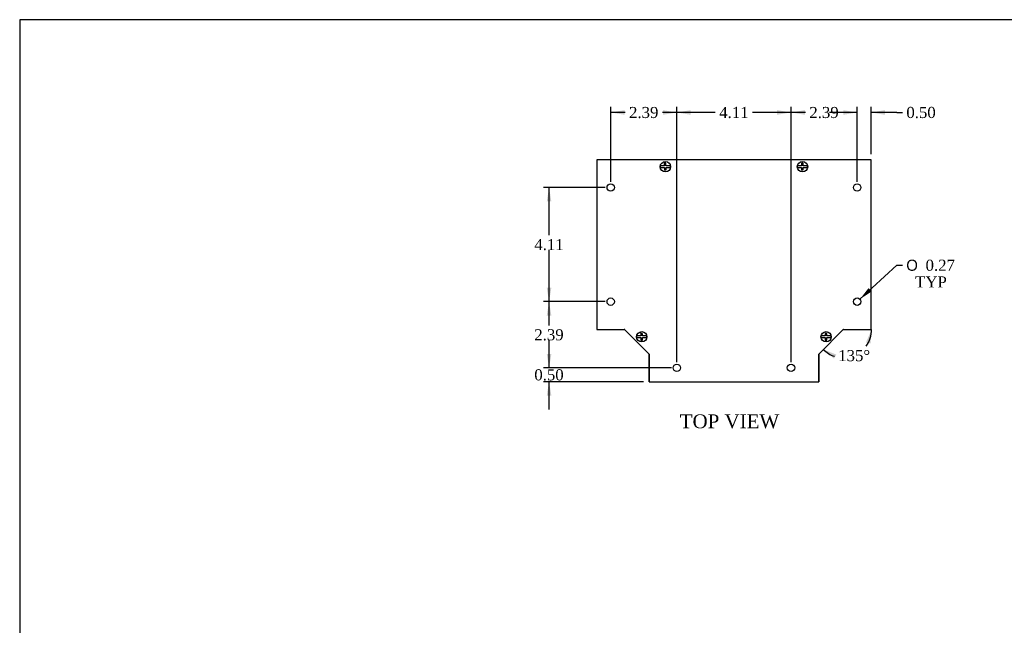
# Model space of a CAD drawing. Header units: inches. Extents: x 0.2 to 77.9, y -0.5 to 51.8.
# Tile 2 of 6: x 0.2 to 35.7, y 29.9 to 51.8. Entities that reach past the tile are written whole.
import ezdxf
from ezdxf.enums import TextEntityAlignment as Align

# ---------------------------------------------------------------- set-up
doc = ezdxf.new("R2010")
doc.units = ezdxf.units.IN
doc.header["$MEASUREMENT"] = 0
for name, color, linetype in [('COM55551-3', 7, 'Continuous'), ('COM55552-3', 7, 'Continuous'), ('Default', 7, 'Continuous'), ('SCS19491', 7, 'Continuous')]:
    doc.layers.add(name, color=color, linetype=linetype)
doc.styles.add('SEACAD_Solid_Edge_ANSI1_Symbols', font='txt')
doc.styles.add('SEACAD_Times_New_Roman', font='times.ttf')
doc.dimstyles.new('HAMMOND_(STH_-_66x44)', dxfattribs={"dimtxt": 0.4, "dimasz": 0.5, "dimexe": 0.2, "dimexo": 0.2, "dimgap": 0.1, "dimtad": 0, "dimtih": 1, "dimtoh": 1, "dimzin": 0, "dimdsep": 46, "dimtxsty": 'SEACAD_Times_New_Roman', "dimblk1": '_SE_FILLED', "dimblk2": '_SE_FILLED', "dimsah": 1, "dimcen": 0.2, "dimadec": 0, "dimazin": 0, "dimtfac": 0.8, "dimtofl": 0, "dimtmove": 0, "dimatfit": 3, "dimfxl": 1, "dimtolj": 1, "dimtzin": 0, "dimarcsym": 0})

# ---------------------------------------------------------------- blocks, each defined once
blk = doc.blocks.new('SE1')
at = {"layer": 'COM55551-3', "color": 7, "linetype": 'Continuous'}
for p, q in [((21.043, 46.707), (21.043, 40.593)), ((30.929, 46.707), (21.043, 46.707)), ((30.929, 40.593), (30.929, 46.707)), ((21.043, 40.593), (22.043, 40.593)), ((22.043, 40.593), (22.929, 39.707)), ((29.043, 39.707), (29.929, 40.593)), ((29.929, 40.593), (30.929, 40.593)), ((22.929, 39.707), (22.929, 38.707)), ((29.043, 38.707), (29.043, 39.707)), ((22.929, 38.707), (29.043, 38.707))]:
    blk.add_line(p, q, dxfattribs=at)
for centre in [(21.543, 45.707), (30.429, 45.707), (21.543, 41.593), (30.429, 41.593), (23.929, 39.207), (28.043, 39.207)]:
    blk.add_circle(centre, 0.133, dxfattribs=at)
at = {"layer": 'COM55552-3', "color": 7, "linetype": 'Continuous'}
for p, q in [((22.929, 38.707), (22.929, 39.696)), ((22.929, 39.696), (22.929, 39.696)), ((29.043, 39.696), (29.043, 38.707)), ((29.043, 39.696), (29.043, 39.696)), ((22.929, 38.707), (22.929, 38.707)), ((29.043, 38.707), (29.043, 38.707))]:
    blk.add_line(p, q, dxfattribs=at)
for centre, start, end in [((22.032, 40.564), 57.624, 90), ((29.94, 40.564), 90, 122.376), ((22.9, 39.696), 0, 32.376), ((29.072, 39.696), 147.624, 180)]:
    blk.add_arc(centre, 0.029, start, end, dxfattribs=at)
at = {"layer": 'SCS19491', "color": 7, "linetype": 'Continuous'}
for p, q in [((23.535, 46.581), (23.475, 46.579)), ((23.475, 46.579), (23.476, 46.547)), ((23.476, 46.547), (23.478, 46.487)), ((23.536, 46.552), (23.535, 46.581)), ((23.538, 46.487), (23.536, 46.552)), ((28.478, 46.581), (28.418, 46.579)), ((28.418, 46.579), (28.419, 46.547)), ((28.419, 46.547), (28.421, 46.487)), ((28.479, 46.552), (28.478, 46.581)), ((28.481, 46.487), (28.479, 46.552)), ((23.421, 46.487), (23.33, 46.487)), ((23.33, 46.427), (23.421, 46.427)), ((23.478, 46.487), (23.421, 46.487)), ((23.421, 46.427), (23.481, 46.427)), ((23.481, 46.427), (23.483, 46.365)), ((23.483, 46.365), (23.484, 46.335)), ((23.484, 46.335), (23.544, 46.338)), ((23.607, 46.487), (23.538, 46.487)), ((23.541, 46.427), (23.607, 46.427)), ((23.543, 46.364), (23.541, 46.427)), ((23.544, 46.338), (23.543, 46.364)), ((23.698, 46.487), (23.607, 46.487)), ((23.607, 46.427), (23.698, 46.427)), ((28.364, 46.487), (28.273, 46.487)), ((28.273, 46.427), (28.364, 46.427)), ((28.421, 46.487), (28.364, 46.487)), ((28.364, 46.427), (28.424, 46.427)), ((28.424, 46.427), (28.426, 46.365)), ((28.426, 46.365), (28.427, 46.335)), ((28.427, 46.335), (28.487, 46.338)), ((28.55, 46.487), (28.481, 46.487)), ((28.484, 46.427), (28.55, 46.427)), ((28.486, 46.364), (28.484, 46.427)), ((28.487, 46.338), (28.486, 46.364)), ((28.641, 46.487), (28.55, 46.487)), ((28.55, 46.427), (28.641, 46.427)), ((22.57, 40.357), (22.479, 40.357)), ((22.479, 40.297), (22.57, 40.297)), ((22.626, 40.357), (22.57, 40.357)), ((22.57, 40.297), (22.629, 40.297)), ((22.683, 40.451), (22.623, 40.448)), ((22.623, 40.448), (22.624, 40.416)), ((22.624, 40.416), (22.626, 40.357)), ((22.629, 40.297), (22.631, 40.234)), ((22.631, 40.234), (22.632, 40.205)), ((22.632, 40.205), (22.692, 40.207)), ((22.684, 40.422), (22.683, 40.451)), ((22.687, 40.357), (22.684, 40.422)), ((22.755, 40.357), (22.687, 40.357)), ((22.689, 40.297), (22.755, 40.297)), ((22.691, 40.234), (22.689, 40.297)), ((22.692, 40.207), (22.691, 40.234)), ((22.846, 40.357), (22.755, 40.357)), ((22.755, 40.297), (22.846, 40.297)), ((29.216, 40.357), (29.125, 40.357)), ((29.125, 40.297), (29.216, 40.297)), ((29.273, 40.357), (29.216, 40.357)), ((29.216, 40.297), (29.275, 40.297)), ((29.329, 40.451), (29.269, 40.448)), ((29.269, 40.448), (29.271, 40.416)), ((29.271, 40.416), (29.273, 40.357)), ((29.275, 40.297), (29.278, 40.234)), ((29.278, 40.234), (29.279, 40.205)), ((29.279, 40.205), (29.339, 40.207)), ((29.33, 40.422), (29.329, 40.451)), ((29.333, 40.357), (29.33, 40.422)), ((29.402, 40.357), (29.333, 40.357)), ((29.335, 40.297), (29.402, 40.297)), ((29.338, 40.234), (29.335, 40.297)), ((29.339, 40.207), (29.338, 40.234)), ((29.493, 40.357), (29.402, 40.357)), ((29.402, 40.297), (29.493, 40.297))]:
    blk.add_line(p, q, dxfattribs=at)
for centre in [(23.514, 46.457), (28.457, 46.457), (22.662, 40.327), (29.309, 40.327)]:
    blk.add_circle(centre, 0.187, dxfattribs=at)
for centre, start, end in [((23.514, 46.457), 170.7303, 189.2697), ((23.514, 46.457), 350.7303, 9.2697), ((28.457, 46.457), 170.7303, 189.2697), ((28.457, 46.457), 350.7303, 9.2697), ((22.662, 40.327), 170.7303, 189.2697), ((22.662, 40.327), 350.7303, 9.2697), ((29.309, 40.327), 170.7303, 189.2697), ((29.309, 40.327), 350.7303, 9.2697)]:
    blk.add_arc(centre, 0.186, start, end, dxfattribs=at)
blk = doc.blocks.new('DMBLK1856')
at = {"layer": 'Default', "linetype": 'Continuous', "transparency": 16777216}
for points in [[(30.91, 40.088), (30.95, 40.593), (30.748, 40.128)], [(29.678, 39.685), (29.206, 39.871), (29.592, 39.542)]]:
    blk.add_hatch(color=7, dxfattribs=at).paths.add_polyline_path(points)
at = {"layer": 'Default', "color": 7, "linetype": 'Continuous', "transparency": 16777216}
for start, end in [(323.7734, 0), (225, 251.5863)]:
    blk.add_arc((29.929, 40.593), 1.021, start, end, dxfattribs=at)
at = {"layer": 'Default', "color": 7, "linetype": 'Continuous', "transparency": 16777216, "style": 'SEACAD_Times_New_Roman'}
blk.add_text('135°', height=0.4, dxfattribs=at).set_placement((29.746, 39.849), align=Align.TOP_LEFT)
blk = doc.blocks.new('_SE_FILLED')
at = {"color": 0}
blk.add_line((0, 0), (-1, 0), dxfattribs=at)
blk.add_solid([(0, 0), (-1, -0.1665), (-1, 0.1665), (0, 0)], dxfattribs=at)
blk = doc.blocks.new('DMBLK1857')
at = {"layer": 'Default', "linetype": 'Continuous', "transparency": 16777216}
for points in [[(19.238, 39.707), (19.321, 39.207), (19.404, 39.707)], [(19.238, 38.207), (19.404, 38.207), (19.321, 38.707)]]:
    blk.add_hatch(color=7, dxfattribs=at).paths.add_polyline_path(points)
at = {"layer": 'Default', "color": 7, "linetype": 'Continuous', "transparency": 16777216}
for p, q in [((19.321, 39.207), (19.321, 40.207)), ((23.729, 39.207), (19.121, 39.207)), ((22.729, 38.707), (19.121, 38.707)), ((19.321, 37.707), (19.321, 38.707))]:
    blk.add_line(p, q, dxfattribs=at)
at = {"layer": 'Default', "color": 7, "linetype": 'Continuous', "transparency": 16777216, "style": 'SEACAD_Times_New_Roman'}
blk.add_text('0.50', height=0.4, dxfattribs=at).set_placement((18.79, 39.157), align=Align.TOP_LEFT)
blk = doc.blocks.new('DMBLK1858')
at = {"layer": 'Default', "linetype": 'Continuous', "transparency": 16777216}
for points in [[(19.238, 41.093), (19.404, 41.093), (19.321, 41.593)], [(19.238, 39.707), (19.321, 39.207), (19.404, 39.707)]]:
    blk.add_hatch(color=7, dxfattribs=at).paths.add_polyline_path(points)
at = {"layer": 'Default', "color": 7, "linetype": 'Continuous', "transparency": 16777216}
for p, q in [((21.343, 41.593), (19.121, 41.593)), ((19.321, 40.74), (19.321, 41.593)), ((19.321, 39.207), (19.321, 40.2)), ((23.729, 39.207), (19.121, 39.207))]:
    blk.add_line(p, q, dxfattribs=at)
at = {"layer": 'Default', "color": 7, "linetype": 'Continuous', "transparency": 16777216, "style": 'SEACAD_Times_New_Roman'}
blk.add_text('2.39', height=0.4, dxfattribs=at).set_placement((18.79, 40.6), align=Align.TOP_LEFT)
blk = doc.blocks.new('DMBLK1859')
at = {"layer": 'Default', "linetype": 'Continuous', "transparency": 16777216}
for points in [[(19.238, 45.207), (19.404, 45.207), (19.321, 45.707)], [(19.238, 42.093), (19.321, 41.593), (19.404, 42.093)]]:
    blk.add_hatch(color=7, dxfattribs=at).paths.add_polyline_path(points)
at = {"layer": 'Default', "color": 7, "linetype": 'Continuous', "transparency": 16777216}
for p, q in [((21.343, 45.707), (19.121, 45.707)), ((19.321, 43.99), (19.321, 45.707)), ((19.321, 41.593), (19.321, 43.45)), ((21.343, 41.593), (19.121, 41.593))]:
    blk.add_line(p, q, dxfattribs=at)
at = {"layer": 'Default', "color": 7, "linetype": 'Continuous', "transparency": 16777216, "style": 'SEACAD_Times_New_Roman'}
blk.add_text('4.11', height=0.4, dxfattribs=at).set_placement((18.79, 43.85), align=Align.TOP_LEFT)
blk = doc.blocks.new('DMBLK1860')
at = {"layer": 'Default', "linetype": 'Continuous', "transparency": 16777216}
for points in [[(29.929, 48.494), (29.929, 48.327), (30.429, 48.41)], [(31.429, 48.494), (30.929, 48.41), (31.429, 48.327)]]:
    blk.add_hatch(color=7, dxfattribs=at).paths.add_polyline_path(points)
at = {"layer": 'Default', "color": 7, "linetype": 'Continuous', "transparency": 16777216}
for p, q in [((30.429, 48.41), (29.429, 48.41)), ((30.429, 45.907), (30.429, 48.61)), ((30.929, 46.907), (30.929, 48.61)), ((31.862, 48.41), (30.929, 48.41)), ((31.862, 48.41), (32.062, 48.41))]:
    blk.add_line(p, q, dxfattribs=at)
at = {"layer": 'Default', "color": 7, "linetype": 'Continuous', "transparency": 16777216, "style": 'SEACAD_Times_New_Roman'}
blk.add_text('0.50', height=0.4, dxfattribs=at).set_placement((32.202, 48.61), align=Align.TOP_LEFT)
blk = doc.blocks.new('DMBLK1861')
at = {"layer": 'Default', "linetype": 'Continuous', "transparency": 16777216}
for points in [[(28.543, 48.494), (28.043, 48.41), (28.543, 48.327)], [(29.929, 48.494), (29.929, 48.327), (30.429, 48.41)]]:
    blk.add_hatch(color=7, dxfattribs=at).paths.add_polyline_path(points)
at = {"layer": 'Default', "color": 7, "linetype": 'Continuous', "transparency": 16777216}
for p, q in [((28.043, 39.407), (28.043, 48.61)), ((28.565, 48.41), (28.043, 48.41)), ((30.429, 48.41), (29.906, 48.41)), ((30.429, 45.907), (30.429, 48.61))]:
    blk.add_line(p, q, dxfattribs=at)
at = {"layer": 'Default', "color": 7, "linetype": 'Continuous', "transparency": 16777216, "style": 'SEACAD_Times_New_Roman'}
blk.add_text('2.39', height=0.4, dxfattribs=at).set_placement((28.705, 48.61), align=Align.TOP_LEFT)
blk = doc.blocks.new('DMBLK1862')
at = {"layer": 'Default', "linetype": 'Continuous', "transparency": 16777216}
for points in [[(24.429, 48.494), (23.929, 48.41), (24.429, 48.327)], [(27.543, 48.494), (27.543, 48.327), (28.043, 48.41)]]:
    blk.add_hatch(color=7, dxfattribs=at).paths.add_polyline_path(points)
at = {"layer": 'Default', "color": 7, "linetype": 'Continuous', "transparency": 16777216}
for p, q in [((23.929, 39.407), (23.929, 48.61)), ((25.315, 48.41), (23.929, 48.41)), ((28.043, 48.41), (26.656, 48.41)), ((28.043, 39.407), (28.043, 48.61))]:
    blk.add_line(p, q, dxfattribs=at)
at = {"layer": 'Default', "color": 7, "linetype": 'Continuous', "transparency": 16777216, "style": 'SEACAD_Times_New_Roman'}
blk.add_text('4.11', height=0.4, dxfattribs=at).set_placement((25.455, 48.61), align=Align.TOP_LEFT)
blk = doc.blocks.new('DMBLK1863')
at = {"layer": 'Default', "linetype": 'Continuous', "transparency": 16777216}
for points in [[(22.043, 48.494), (21.543, 48.41), (22.043, 48.327)], [(23.429, 48.494), (23.429, 48.327), (23.929, 48.41)]]:
    blk.add_hatch(color=7, dxfattribs=at).paths.add_polyline_path(points)
at = {"layer": 'Default', "color": 7, "linetype": 'Continuous', "transparency": 16777216}
for p, q in [((21.543, 45.907), (21.543, 48.61)), ((22.065, 48.41), (21.543, 48.41)), ((23.929, 48.41), (23.406, 48.41)), ((23.929, 39.407), (23.929, 48.61))]:
    blk.add_line(p, q, dxfattribs=at)
at = {"layer": 'Default', "color": 7, "linetype": 'Continuous', "transparency": 16777216, "style": 'SEACAD_Times_New_Roman'}
blk.add_text('2.39', height=0.4, dxfattribs=at).set_placement((22.205, 48.61), align=Align.TOP_LEFT)
blk = doc.blocks.new('DMBLK1864')
at = {"layer": 'Default', "linetype": 'Continuous', "transparency": 16777216}
blk.add_hatch(color=7, dxfattribs=at).paths.add_polyline_path([(30.839, 42.082), (30.527, 41.683), (30.951, 41.959)])
at = {"layer": 'Default', "color": 7, "linetype": 'Continuous', "transparency": 16777216}
for p, q in [((30.527, 41.683), (31.859, 42.905)), ((31.859, 42.905), (32.059, 42.905))]:
    blk.add_line(p, q, dxfattribs=at)
for s, style, p in [('O', 'SEACAD_Solid_Edge_ANSI1_Symbols', (32.199, 43.105)), ('0.27', 'SEACAD_Times_New_Roman', (32.895, 43.105)), ('TYP', 'SEACAD_Times_New_Roman', (32.519, 42.505))]:
    blk.add_text(s, height=0.4, dxfattribs=dict(at, style=style)).set_placement(p, align=Align.TOP_LEFT)
blk = doc.blocks.new('BORDER')
at = {"layer": 'Default', "color": 7, "linetype": 'Continuous'}
for p, q in [((0, 27.86), (-41.86, 27.86)), ((-41.86, 27.86), (-41.86, 0))]:
    blk.add_line(p, q, dxfattribs=at)

msp = doc.modelspace()

# ---------------------------------------------------------------- block references
at = {"layer": 'Default', "color": 7, "xscale": 1.855, "yscale": 1.855, "zscale": 1.855}
msp.add_blockref('BORDER', (77.888, 0.072), dxfattribs=at)
at = {"layer": 'Default'}
msp.add_blockref('SE1', (0, 0), dxfattribs=at)

# ---------------------------------------------------------------- texts
at = {"layer": 'Default', "color": 7, "linetype": 'Continuous', "style": 'SEACAD_Times_New_Roman'}
msp.add_text('TOP VIEW', height=0.5, dxfattribs=at).set_placement((24.032, 37.533), align=Align.TOP_LEFT)

# ---------------------------------------------------------------- dimensions: what is measured, and where the dimension line sits
at = {"layer": 'Default', "color": 7, "linetype": 'Continuous'}
for base, p1, p2, picture, middle in [((21.543, 48.41), (23.929, 39.207), (21.543, 45.707), 'DMBLK1863', (22.736, 48.41)), ((23.929, 48.41), (28.043, 39.207), (23.929, 39.207), 'DMBLK1862', (25.986, 48.41)), ((28.043, 48.41), (30.429, 45.707), (28.043, 39.207), 'DMBLK1861', (29.236, 48.41))]:
    dim = msp.add_linear_dim(base=base, p1=p1, p2=p2, text='\\A1;<>', dimstyle='HAMMOND_(STH_-_66x44)', dxfattribs=at)
    dim.commit()
    dim.dimension.update_dxf_attribs({"geometry": picture, "text_midpoint": middle, "dimtype": 160})
dim = msp.add_linear_dim(base=(30.429, 48.41), p1=(30.929, 46.707), p2=(30.429, 45.707), text='\\A1;<>', dimstyle='HAMMOND_(STH_-_66x44)', override={"dimtmove": 1}, dxfattribs=at)
dim.commit()
dim.dimension.update_dxf_attribs({"geometry": 'DMBLK1860', "text_midpoint": (32.062, 48.41), "dimtype": 160})
for base, p1, p2, picture, middle, dimtype in [((19.321, 41.593), (21.543, 41.593), (21.543, 45.707), 'DMBLK1859', (19.321, 43.65), 161), ((19.321, 41.593), (23.929, 39.207), (21.543, 41.593), 'DMBLK1858', (19.321, 40.4), 160), ((19.321, 39.207), (22.929, 38.707), (23.929, 39.207), 'DMBLK1857', (19.321, 38.957), 160)]:
    dim = msp.add_linear_dim(base=base, p1=p1, p2=p2, angle=90, text='\\A1;<>', dimstyle='HAMMOND_(STH_-_66x44)', dxfattribs=at)
    dim.commit()
    dim.dimension.update_dxf_attribs({"geometry": picture, "text_midpoint": middle, "dimtype": dimtype})
dim = msp.add_diameter_dim_2p(p1=(30.331, 41.503), p2=(30.527, 41.683), text='\\A1;<>\\PTYP', dimstyle='HAMMOND_(STH_-_66x44)', dxfattribs=at)
dim.commit()
dim.dimension.update_dxf_attribs({"geometry": 'DMBLK1864', "text_midpoint": (32.059, 42.905), "dimtype": 163})
dim = msp.add_angular_dim_2l(base=(30.319, 39.649), line1=((29.929, 40.593), (30.929, 40.593)), line2=((29.929, 40.593), (29.043, 39.707)), text='\\A1;<>', dimstyle='HAMMOND_(STH_-_66x44)', dxfattribs=at)
dim.commit()
dim.dimension.update_dxf_attribs({"geometry": 'DMBLK1856', "text_midpoint": (30.319, 39.649), "dimtype": 162})

doc.saveas('drawing.dxf')
